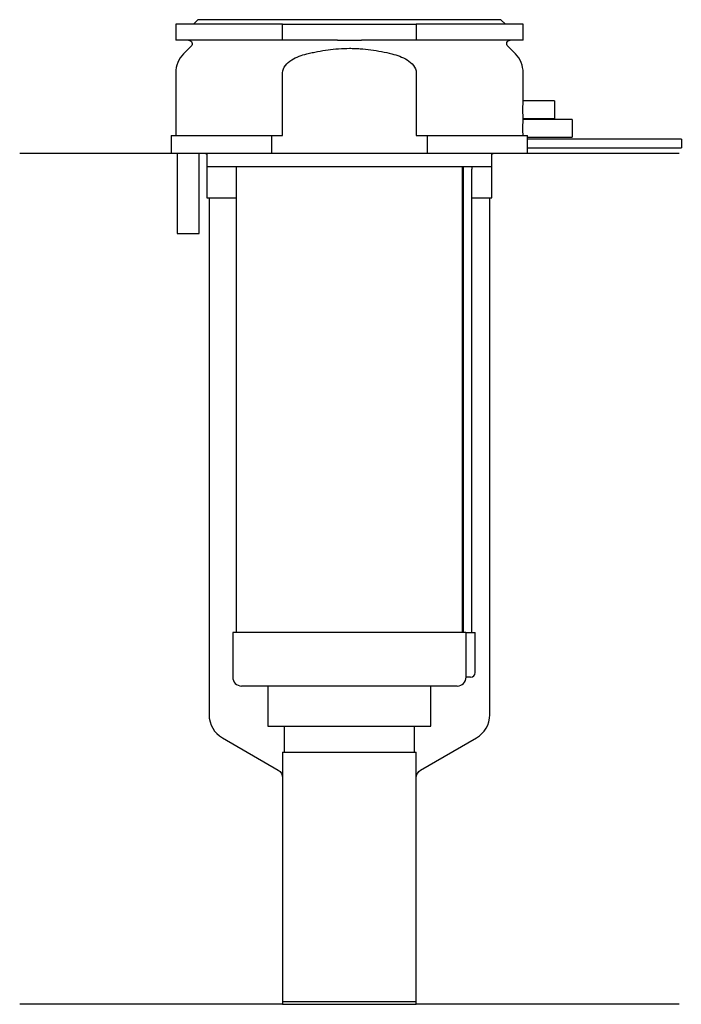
# Model space of a CAD drawing. Header units: millimetres. Extents: x 21 to 95, y 174 to 284.
import ezdxf

# ---------------------------------------------------------------- set-up
doc = ezdxf.new("R2010")
doc.units = ezdxf.units.MM
doc.layers.add('201', color=7, linetype='Continuous')
doc.layers.add('30', color=7, linetype='Continuous')

msp = doc.modelspace()

# ---------------------------------------------------------------- linework, layer by layer
at = {"layer": '201', "color": 113}
for p, q in [((37.53, 269.31), (20.53, 269.31)), ((41.43, 269.31), (41.53, 269.21)), ((41.53, 269.21), (41.53, 264.31)), ((73.53, 269.21), (73.63, 269.31)), ((73.53, 264.31), (73.53, 269.21)), ((94.53, 269.31), (77.53, 269.31)), ((41.53, 264.31), (41.78, 264.31)), ((41.78, 264.31), (44.83, 264.31)), ((41.78, 264.31), (41.78, 206.28)), ((70.23, 264.31), (70.28, 264.31)), ((71.28, 264.31), (73.28, 264.31)), ((73.28, 206.28), (73.28, 264.31)), ((73.28, 264.31), (73.53, 264.31)), ((43.28, 203.68), (49.53, 200.07)), ((65.52, 200.07), (71.78, 203.68)), ((50.03, 199.2), (50.03, 173.78)), ((65.02, 173.78), (65.02, 199.2)), ((50.03, 173.78), (20.53, 173.78)), ((50.03, 173.78), (65.02, 173.78)), ((94.53, 173.78), (65.02, 173.78))]:
    msp.add_line(p, q, dxfattribs=at)
for centre, start, end in [((44.78, 206.28), 180, 240), ((70.28, 206.28), 300, 360)]:
    msp.add_arc(centre, 3, start, end, dxfattribs=at)
at = {"layer": '201', "color": 113, "extrusion": (0, 0, -1)}
for centre, start, end in [((-49.03, 199.2), 120, 180), ((-66.02, 199.2), 0, 60)]:
    msp.add_arc(centre, 1, start, end, dxfattribs=at)
at = {"layer": '30', "color": 113}
for p, q in [((40.53, 284.31), (40.03, 283.81)), ((74.53, 284.31), (40.53, 284.31)), ((75.03, 283.81), (74.53, 284.31)), ((50.03, 283.81), (38.03, 283.81)), ((38.03, 283.81), (38.03, 282.01)), ((50.03, 283.81), (65.03, 283.81)), ((50.03, 282.01), (50.03, 283.81)), ((65.03, 283.81), (65.03, 282.01)), ((77.03, 283.81), (65.03, 283.81)), ((77.03, 282.01), (77.03, 283.81)), ((50.03, 282.01), (38.03, 282.01)), ((56.18, 282.01), (50.03, 282.01)), ((65.03, 282.01), (58.87, 282.01)), ((77.03, 282.01), (65.03, 282.01)), ((39.76, 281.33), (38.9, 280.48)), ((76.15, 280.48), (75.29, 281.33)), ((38.03, 278.35), (38.03, 271.31)), ((50.03, 271.31), (50.03, 278.35)), ((65.03, 278.35), (65.03, 271.31)), ((77.03, 275.2), (77.03, 278.35)), ((80.53, 275.21), (77.02, 275.21)), ((80.53, 275.21), (80.53, 273.21)), ((82.53, 273.11), (77.02, 273.11)), ((77.03, 273.1), (77.03, 273.21)), ((77.03, 273.21), (80.53, 273.21)), ((82.53, 273.11), (82.53, 271.11)), ((37.53, 271.31), (37.53, 269.31)), ((37.53, 271.31), (48.81, 271.31)), ((48.81, 269.31), (48.81, 271.31)), ((48.81, 271.31), (50.03, 271.31)), ((65.03, 271.31), (66.24, 271.31)), ((66.24, 271.31), (77.52, 271.31)), ((66.24, 271.31), (66.24, 269.31)), ((77.53, 270.91), (77.53, 271.11)), ((77.53, 271.11), (82.53, 271.11)), ((94.78, 270.91), (77.53, 270.91)), ((94.78, 270.91), (94.78, 269.91)), ((77.53, 269.31), (77.53, 269.91)), ((77.53, 269.91), (94.78, 269.91)), ((48.81, 269.31), (37.53, 269.31)), ((38.18, 269.31), (38.18, 260.31)), ((40.68, 260.31), (40.68, 269.31)), ((41.53, 269.31), (41.53, 267.81)), ((66.24, 269.31), (48.81, 269.31)), ((77.53, 269.31), (66.24, 269.31)), ((73.53, 267.81), (73.53, 269.31)), ((73.53, 267.81), (41.53, 267.81)), ((44.83, 267.81), (44.83, 215.51)), ((70.23, 215.51), (70.23, 267.81)), ((70.28, 267.41), (70.28, 215.51)), ((71.28, 215.51), (71.28, 267.41)), ((38.18, 260.31), (40.68, 260.31)), ((70.6, 215.51), (44.43, 215.51)), ((44.43, 215.51), (44.43, 210.51)), ((70.6, 215.51), (70.6, 211.01)), ((70.6, 215.51), (71.63, 215.51)), ((71.63, 211.01), (71.63, 215.51)), ((71.13, 210.51), (70.62, 210.51)), ((69.63, 209.51), (45.43, 209.51)), ((48.38, 209.51), (48.38, 204.99)), ((66.68, 204.99), (66.68, 209.51)), ((48.38, 204.99), (66.68, 204.99)), ((50.22, 204.99), (50.22, 202.09)), ((64.83, 202.09), (64.83, 204.99)), ((50.03, 202.09), (50.03, 174.09)), ((50.03, 202.09), (65.02, 202.09)), ((65.02, 174.09), (65.02, 202.09)), ((50.03, 174.09), (65.02, 174.09))]:
    msp.add_line(p, q, dxfattribs=at)
at = {"layer": '30', "color": 113, "extrusion": (0, 0, -1)}
for centre, radius, start, end in [((-39.48, 281.61), 0.4, 90, 225), ((-75.58, 281.61), 0.4, -45, 90), ((-73.78, 267.41), 2.5, 0, 9.2085)]:
    msp.add_arc(centre, radius, start, end, dxfattribs=at)
at = {"layer": '30', "color": 113}
for centre, radius, start, end in [((41.03, 278.35), 3, 135, 180), ((74.03, 278.35), 3, 0, 45), ((73.78, 267.41), 3.5, 173.4209, 180), ((45.43, 210.51), 1, 180, 270), ((69.63, 210.51), 1, -90, 0), ((71.13, 211.01), 0.5, -90, 0)]:
    msp.add_arc(centre, radius, start, end, dxfattribs=at)
for points, knots in [([(56.18, 282.01), (56.63, 282.01), (57.08, 282.01), (57.63, 282.01), (57.75, 282.01), (57.97, 282.01), (58.08, 282.01), (58.42, 282.01), (58.64, 282.01), (58.87, 282.01)], [0, 0, 0, 0, 0.5, 0.5, 0.625, 0.625, 0.75, 0.75, 1, 1, 1, 1]), ([(52.76, 280.48), (52.95, 280.53), (53.15, 280.57), (53.54, 280.66), (53.74, 280.7), (54.33, 280.82), (54.73, 280.89), (55.92, 281.04), (56.72, 281.1), (57.73, 281.1), (57.93, 281.09), (58.33, 281.08), (58.54, 281.07), (59.14, 281.03), (59.54, 280.99), (60.74, 280.83), (61.52, 280.67), (62.3, 280.48)], [0, 0, 0, 0, 0.0625, 0.0625, 0.125, 0.125, 0.25, 0.25, 0.5, 0.5, 0.5625, 0.5625, 0.625, 0.625, 0.75, 0.75, 1, 1, 1, 1]), ([(50.03, 278.35), (50.03, 278.97), (50.53, 279.48), (51.58, 280.12), (52.16, 280.32), (52.76, 280.48)], [0, 0, 0, 0, 0.5, 0.5, 1, 1, 1, 1]), ([(62.3, 280.48), (62.89, 280.32), (63.48, 280.12), (64.53, 279.48), (65.03, 278.97), (65.03, 278.35)], [0, 0, 0, 0, 0.5, 0.5, 1, 1, 1, 1]), ([(77.03, 273.21), (77.03, 273.22), (77.03, 273.22), (77.02, 273.24), (77.02, 273.26), (77.02, 273.31), (77.02, 273.35), (77.02, 273.42), (77.01, 273.46), (77.01, 273.55), (77.01, 273.6), (77.01, 273.71), (77, 273.77), (77, 273.89), (77, 273.95), (77, 274.08), (77, 274.15), (77, 274.28), (77, 274.34), (77, 274.47), (77, 274.53), (77, 274.66), (77.01, 274.71), (77.01, 274.82), (77.01, 274.87), (77.01, 274.97), (77.02, 275.01), (77.02, 275.08), (77.02, 275.11), (77.02, 275.16), (77.02, 275.18), (77.02, 275.2), (77.03, 275.21), (77.03, 275.22), (77.03, 275.21), (77.03, 275.21)], [0, 0, 0, 0, 0.062478, 0.062478, 0.124957, 0.124957, 0.187435, 0.187435, 0.249913, 0.249913, 0.312392, 0.312392, 0.37487, 0.37487, 0.437348, 0.437348, 0.499827, 0.499827, 0.562305, 0.562305, 0.624783, 0.624783, 0.687262, 0.687262, 0.74974, 0.74974, 0.812218, 0.812218, 0.874697, 0.874697, 0.937175, 0.937175, 0.999653, 0.999653, 1, 1, 1, 1]), ([(77.02, 271.31), (77.01, 271.34), (77.01, 271.38), (77.01, 271.45), (77.01, 271.49), (77.01, 271.58), (77.01, 271.62), (77, 271.72), (77, 271.77), (77, 271.86), (77, 271.92), (77, 272.02), (77, 272.07), (77, 272.17), (77, 272.23), (77, 272.33), (77, 272.38), (77, 272.48), (77, 272.53), (77.01, 272.62), (77.01, 272.66), (77.01, 272.79), (77.01, 272.86), (77.02, 272.95), (77.02, 272.98), (77.02, 273.03), (77.02, 273.05), (77.02, 273.08), (77.02, 273.09), (77.03, 273.11), (77.03, 273.11), (77.03, 273.12)], [0, 0, 0, 0, 0.062531, 0.062531, 0.125063, 0.125063, 0.187594, 0.187594, 0.250125, 0.250125, 0.312657, 0.312657, 0.375188, 0.375188, 0.437719, 0.437719, 0.500251, 0.500251, 0.562782, 0.562782, 0.625313, 0.625313, 0.750376, 0.750376, 0.812907, 0.812907, 0.875439, 0.875439, 0.93797, 0.93797, 1, 1, 1, 1]), ([(77.53, 271.11), (77.52, 271.13), (77.52, 271.2), (77.52, 271.25), (77.52, 271.31)], [0, 0, 0, 0, 0.500038, 1, 1, 1, 1]), ([(77.53, 269.91), (77.53, 269.93), (77.52, 269.94), (77.52, 269.96), (77.52, 269.98), (77.52, 270.02), (77.52, 270.04), (77.52, 270.11), (77.52, 270.16), (77.52, 270.28), (77.52, 270.35), (77.52, 270.45), (77.52, 270.48), (77.52, 270.54), (77.52, 270.57), (77.52, 270.63), (77.52, 270.66), (77.52, 270.72), (77.52, 270.74), (77.52, 270.79), (77.52, 270.81), (77.52, 270.85), (77.52, 270.86), (77.52, 270.89), (77.53, 270.9), (77.53, 270.91), (77.53, 270.91)], [0, 0, 0, 0, 0.124935, 0.124935, 0.187402, 0.187402, 0.249869, 0.249869, 0.374804, 0.374804, 0.499738, 0.499738, 0.562206, 0.562206, 0.624673, 0.624673, 0.68714, 0.68714, 0.749608, 0.749608, 0.812075, 0.812075, 0.874542, 0.874542, 0.937009, 1, 1, 1, 1]), ([(70.6, 211.01), (70.6, 210.96), (70.6, 210.9), (70.6, 210.8), (70.6, 210.75), (70.61, 210.66), (70.61, 210.62), (70.61, 210.56), (70.62, 210.54), (70.62, 210.53), (70.62, 210.52), (70.62, 210.51)], [0, 0, 0, 0, 0.208202, 0.208202, 0.416635, 0.416635, 0.625338, 0.625338, 0.835614, 0.835614, 1, 1, 1, 1])]:
    msp.add_open_spline(points, degree=3, knots=knots, dxfattribs=at)

doc.saveas('drawing.dxf')
